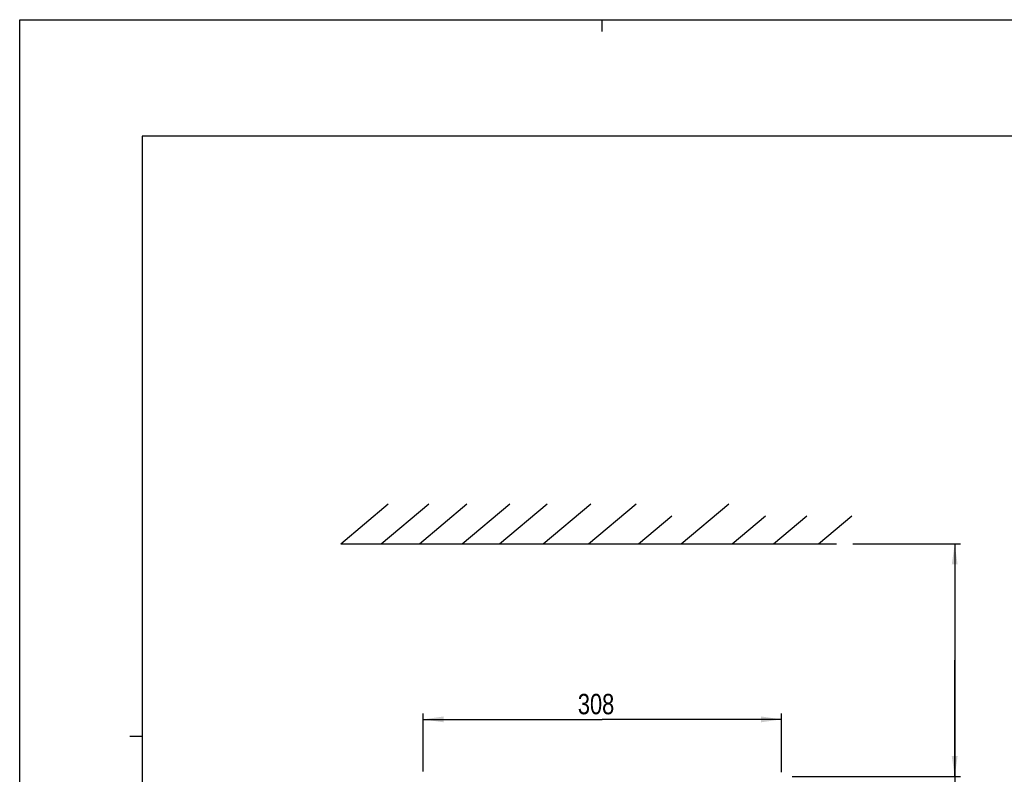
# Model space of a CAD drawing. Extents: x 0 to 594, y 0 to 420.
# Tile 24 of 103: x 0 to 169, y 290 to 420. Entities that reach past the tile are written whole.
import ezdxf

# ---------------------------------------------------------------- set-up
doc = ezdxf.new("R2010")
doc.units = 0
doc.header["$LTSCALE"] = 32.67
doc.layers.get('0').update_dxf_attribs({"linetype": 'CONTINUOUS'})
doc.styles.get("Standard").update_dxf_attribs({"font": 'txt', "width": 0.8})
doc.dimstyles.get("Standard").update_dxf_attribs({"dimtxt": 2.5, "dimasz": 2.5, "dimexe": 1.25, "dimexo": 0.625, "dimtad": 1, "dimcen": 2.5, "dimazin": 3, "dimtfac": 1, "dimtmove": 0, "dimatfit": 3})

# ---------------------------------------------------------------- blocks, each defined once
blk = doc.blocks.new('_FILLED')
at = {"color": 0, "linetype": 'BYBLOCK'}
blk.add_solid([(0, 0), (-1, 0.143), (-1, -0.143)], dxfattribs=at)
blk = doc.blocks.new('*D0')
at = {"color": 2, "linetype": 'CONTINUOUS'}
for p, q in [((143.04, 330), (161.53, 330)), ((160.53, 330), (160.53, 310.03)), ((160.53, 290.06), (160.53, 310.03)), ((160.53, 310.03), (160.53, 240.87)), ((132.65, 290.06), (161.53, 290.06))]:
    blk.add_line(p, q, dxfattribs=at)
at = {"color": 2, "linetype": 'CONTINUOUS', "xscale": 3.5, "yscale": 3.5, "zscale": 3.5}
for p, rotation in [((160.53, 330), 90), ((160.53, 290.06), 270)]:
    blk.add_blockref('_FILLED', p, dxfattribs=dict(at, rotation=rotation))
at = {"color": 5, "linetype": 'CONTINUOUS', "width": 0.8}
for s, p in [(' MIN', (159.66, 274.47)), ('AIR SPACE OUTLET', (164.91, 240.87)), ('200', (159.66, 266.07))]:
    blk.add_text(s, height=3.5, rotation=90, dxfattribs=at).set_placement(p)
blk = doc.blocks.new('*D3')
at = {"color": 2, "linetype": 'CONTINUOUS'}
for p, q in [((69.28, 290.91), (69.28, 300.87)), ((69.28, 299.87), (100.03, 299.87)), ((130.78, 299.87), (100.03, 299.87)), ((130.78, 290.82), (130.78, 300.87))]:
    blk.add_line(p, q, dxfattribs=at)
at = {"color": 2, "linetype": 'CONTINUOUS', "xscale": 3.5, "yscale": 3.5, "zscale": 3.5, "rotation": 180}
blk.add_blockref('_FILLED', (69.28, 299.87), dxfattribs=at)
at = {"color": 2, "linetype": 'CONTINUOUS', "xscale": 3.5, "yscale": 3.5, "zscale": 3.5}
blk.add_blockref('_FILLED', (130.78, 299.87), dxfattribs=at)
at = {"color": 5, "linetype": 'CONTINUOUS', "width": 0.8}
blk.add_text('308', height=3.5, dxfattribs=at).set_placement((95.83, 300.75))

msp = doc.modelspace()

# ---------------------------------------------------------------- linework, layer by layer
at = {"color": 7, "linetype": 'CONTINUOUS'}
for p, q in [((0, 0), (0, 420)), ((0, 420), (594, 420)), ((21, 400), (21, 20)), ((573, 400), (21, 400)), ((55.113, 329.998), (63.287, 336.857)), ((62.051, 329.998), (70.225, 336.857)), ((68.618, 329.998), (76.792, 336.857)), ((75.958, 329.998), (84.132, 336.857)), ((82.397, 329.998), (90.571, 336.857)), ((89.866, 329.998), (98.04, 336.857)), ((97.671, 329.998), (105.846, 336.857)), ((113.56, 329.998), (121.734, 336.857)), ((106.22, 329.998), (111.973, 334.826)), ((122.316, 329.998), (128.07, 334.826)), ((129.399, 329.998), (135.152, 334.826)), ((137.125, 329.998), (142.878, 334.826)), ((55.113, 329.998), (140.23, 329.998))]:
    msp.add_line(p, q, dxfattribs=at)
at = {"color": 2, "linetype": 'CONTINUOUS'}
for p, q in [((100, 418), (100, 420)), ((18.9, 297), (21, 297))]:
    msp.add_line(p, q, dxfattribs=at)

# ---------------------------------------------------------------- dimensions: what is measured, and where the dimension line sits
dim = msp.add_linear_dim(base=(160.532, 290.056), p1=(143.044, 329.998), p2=(132.652, 290.056), angle=270, dimstyle='Standard', dxfattribs=at)
dim.commit()
dim.dimension.update_dxf_attribs({"geometry": '*D0', "text_midpoint": (160.532, 263.268), "dimtype": 128})
dim = msp.add_linear_dim(base=(130.78, 299.874), p1=(69.28, 290.909), p2=(130.78, 290.823), dimstyle='Standard', dxfattribs=at)
dim.commit()
dim.dimension.update_dxf_attribs({"geometry": '*D3', "text_midpoint": (100.03, 302.499), "dimtype": 128})

doc.saveas('drawing.dxf')
